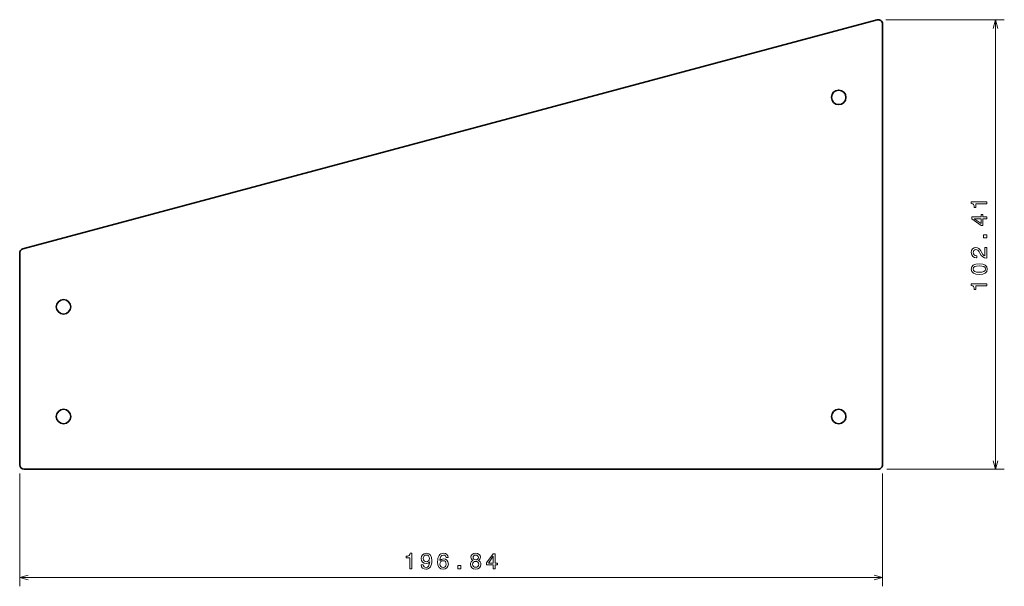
# Model space of a CAD drawing. Extents: x 50 to 274, y 43 to 172.
import ezdxf

# ---------------------------------------------------------------- set-up
doc = ezdxf.new("R2010")
doc.units = 0

msp = doc.modelspace()

# ---------------------------------------------------------------- linework, layer by layer
at = {"color": 7, "lineweight": 35}
for p, q in [((245.449219, 172.125076), (50.604828, 119.916679)), ((246.708038, 70.718094), (246.708038, 171.159149)), ((49.863647, 118.950752), (49.863647, 70.718094)), ((50.863647, 69.718094), (245.708038, 69.718086))]:
    msp.add_line(p, q, dxfattribs=at)
at = {"color": 7, "lineweight": 13}
for p, q in [((247.449219, 172.125076), (274.485901, 172.125092)), ((272.485901, 69.718094), (272.485901, 172.125092)), ((247.708038, 69.718094), (274.485901, 69.718094)), ((49.863647, 68.718094), (49.863647, 43.026527)), ((246.708038, 68.718086), (246.708054, 43.026535)), ((49.863647, 45.02652), (246.708054, 45.026535))]:
    msp.add_line(p, q, dxfattribs=at)
for points in [[(273.00354, 170.193237), (272.485901, 172.125092), (271.968262, 170.193237)], [(271.968262, 71.64994), (272.485901, 69.718094), (273.00354, 71.64994)], [(51.795498, 45.544159), (49.863647, 45.02652), (51.795498, 44.508888)], [(244.776199, 44.508896), (246.708054, 45.026535), (244.776199, 45.544159)]]:
    msp.add_lwpolyline(points, dxfattribs=at)
for points in [[(270.485901, 130.170868), (270.48587, 130.629791), (266.960693, 130.629807), (266.960663, 130.286865), (267.268311, 130.196075), (267.475067, 130.014526), (267.5961, 129.737152), (267.636475, 129.353851), (267.994507, 129.353867), (267.994507, 130.170868)], [(270.485901, 126.802994), (270.48587, 127.256889), (269.618439, 127.256897), (269.618469, 127.756165), (269.214996, 127.756165), (269.214996, 127.256889), (267.061523, 127.256889), (267.061523, 126.797958), (269.174652, 125.264816), (269.618469, 125.264816), (269.618469, 126.802994)], [(269.214966, 125.688446), (267.646545, 126.802994), (269.214996, 126.802994)], [(270.485901, 122.441612), (270.485901, 123.137581), (269.734436, 123.137589), (269.734436, 122.44162)], [(270.485901, 117.823029), (270.485901, 120.228645), (270.052185, 120.228645), (270.052185, 118.327347), (269.815155, 118.433258), (269.618469, 118.614815), (269.260376, 119.174606), (269.10907, 119.472168), (268.892242, 119.805016), (268.640076, 120.042046), (268.342529, 120.178215), (268.004639, 120.228645), (267.580994, 120.142914), (267.248138, 119.905884), (267.036316, 119.54277), (266.960693, 119.073746), (267.046417, 118.5896), (267.283447, 118.221443), (267.661682, 117.984406), (268.16095, 117.903717), (268.231567, 117.903717), (268.231567, 118.362656), (268.191223, 118.362656), (267.848297, 118.408043), (267.59613, 118.544205), (267.434753, 118.761063), (267.379272, 119.048531), (267.429688, 119.341034), (267.555786, 119.557899), (267.752441, 119.699104), (267.999573, 119.749535), (268.231567, 119.714233), (268.428253, 119.618416), (268.599731, 119.457031), (268.751038, 119.23513), (268.912415, 118.937576), (269.225098, 118.443344), (269.557922, 118.09536), (269.961395, 117.888588), (270.470764, 117.823029)], [(268.776245, 114.102135), (269.568024, 114.177788), (270.132874, 114.41481), (270.4758, 114.793053), (270.586731, 115.317551), (270.4758, 115.837006), (270.132874, 116.21524), (269.568024, 116.447235), (268.776245, 116.527924), (267.989502, 116.447235), (267.676819, 116.35141), (267.419617, 116.215248), (267.07666, 115.836998), (266.960693, 115.317551), (267.07666, 114.793053), (267.424683, 114.41481), (267.989502, 114.177788)], [(268.776245, 114.586281), (268.166016, 114.626633), (267.727264, 114.752716), (267.470032, 114.979652), (267.379272, 115.317551), (267.470032, 115.650406), (267.727264, 115.87735), (268.166016, 116.003433), (268.776245, 116.043777), (269.391541, 116.003433), (269.830261, 115.87735), (270.087463, 115.650406), (270.173218, 115.317543), (270.087494, 114.979652), (269.830261, 114.752708), (269.391541, 114.626633)], [(270.485901, 111.490753), (270.485901, 111.949692), (266.960693, 111.949684), (266.960693, 111.60675), (267.268311, 111.515976), (267.475098, 111.334412), (267.59613, 111.057037), (267.636475, 110.673752), (267.994568, 110.673759), (267.994537, 111.490753)], [(138.855011, 47.026527), (139.313934, 47.026527), (139.313934, 50.551743), (138.971008, 50.551743), (138.880219, 50.244102), (138.698654, 50.037323), (138.421295, 49.916298), (138.03801, 49.875961), (138.03801, 49.517883), (138.855011, 49.517883)], [(141.471436, 47.893967), (141.547073, 47.495544), (141.763931, 47.187912), (142.106873, 46.996269), (142.56076, 46.925659), (142.858322, 46.96096), (143.12561, 47.05175), (143.352554, 47.208084), (143.544205, 47.429977), (143.695496, 47.707367), (143.806427, 48.050308), (143.872009, 48.443672), (143.897217, 48.89756), (143.811493, 49.608665), (143.564362, 50.128113), (143.17099, 50.440796), (142.631378, 50.551743), (142.137146, 50.46096), (141.763947, 50.218895), (141.521866, 49.845695), (141.441177, 49.376663), (141.521866, 48.892525), (141.758896, 48.524368), (142.111923, 48.292374), (142.56076, 48.216728), (143.034821, 48.312546), (143.392899, 48.605057), (143.312195, 48.045258), (143.150818, 47.646851), (142.903717, 47.409805), (142.565811, 47.334167), (142.303558, 47.369469), (142.111908, 47.480415), (141.98584, 47.656937), (141.93541, 47.893959)], [(141.930359, 49.381714), (141.980804, 49.694397), (142.122009, 49.941513), (142.343903, 50.097855), (142.631378, 50.153328), (142.928925, 50.097855), (143.155869, 49.941513), (143.297073, 49.69944), (143.352539, 49.386757), (143.297073, 49.069038), (143.155853, 48.832001), (142.923874, 48.685745), (142.616241, 48.635315), (142.338867, 48.685745), (142.122009, 48.832008), (141.980789, 49.063995)], [(147.628204, 49.58345), (147.532379, 49.991943), (147.310486, 50.29454), (146.967529, 50.486183), (146.523727, 50.551743), (146.226196, 50.516441), (145.968964, 50.420624), (145.742035, 50.264282), (145.550385, 50.042381), (145.399094, 49.764999), (145.288147, 49.427109), (145.217529, 49.028694), (145.197372, 48.579849), (145.278046, 47.863708), (145.525177, 47.344254), (145.923584, 47.031586), (146.468246, 46.925667), (146.957458, 47.016449), (147.330658, 47.253479), (147.572723, 47.626678), (147.658447, 48.100746), (147.572723, 48.579849), (147.340729, 48.947998), (146.982666, 49.179985), (146.538849, 49.260674), (146.059753, 49.159813), (145.701691, 48.872353), (145.777328, 49.427109), (145.938721, 49.825523), (146.185837, 50.062553), (146.528778, 50.143234), (146.780945, 50.102898), (146.972565, 49.996994), (147.098663, 49.82048), (147.164215, 49.58345)], [(153.264496, 48.912712), (153.007294, 48.7715), (152.83078, 48.574806), (152.719833, 48.327698), (152.684525, 48.030144), (152.765213, 47.581291), (152.997223, 47.233315), (153.375458, 47.011414), (153.889862, 46.925674), (154.399231, 47.011406), (154.777466, 47.233315), (155.00946, 47.581299), (155.095184, 48.030151), (155.05484, 48.32769), (154.948944, 48.574814), (154.76738, 48.771492), (154.515228, 48.912704), (154.716949, 49.033745), (154.858154, 49.200172), (154.943909, 49.401901), (154.974152, 49.649017), (154.893463, 50.007095), (154.681641, 50.294556), (154.338715, 50.48114), (153.889862, 50.551758), (153.435974, 50.481155), (153.093033, 50.294556), (152.87616, 50.007088), (152.800537, 49.649017), (152.825745, 49.401894), (152.911469, 49.200172)], [(153.279633, 49.608673), (153.319977, 49.830566), (153.44101, 50.002045), (153.63266, 50.107948), (153.889862, 50.1483), (154.142029, 50.107956), (154.333664, 50.002045), (154.454712, 49.830566), (154.500092, 49.608673), (154.454712, 49.381721), (154.333664, 49.205215), (154.142029, 49.089218), (153.889862, 49.053925), (153.63266, 49.094254), (153.44101, 49.205215), (153.319977, 49.381729)], [(157.903259, 47.026543), (158.357147, 47.02655), (158.357147, 47.893982), (158.85643, 47.893982), (158.856445, 48.297432), (158.357147, 48.29744), (158.357147, 50.450897), (157.898209, 50.450897), (156.365082, 48.337784), (156.365082, 47.893982), (157.903259, 47.893974)], [(156.788712, 48.29744), (157.903259, 49.865875), (157.903259, 48.29744)], [(147.169266, 48.095688), (147.113785, 47.777969), (146.972565, 47.535904), (146.745636, 47.374512), (146.463211, 47.324089), (146.165665, 47.374512), (145.938721, 47.530853), (145.792465, 47.772934), (145.74707, 48.09066), (145.797516, 48.403336), (145.938721, 48.640366), (146.1707, 48.791656), (146.483398, 48.847137), (146.755722, 48.791656), (146.97258, 48.645409), (147.113785, 48.408379)], [(149.805847, 47.026535), (150.501831, 47.026535), (150.501831, 47.777977), (149.805847, 47.777977)], [(153.168671, 48.040222), (153.214066, 48.307526), (153.360321, 48.509247), (153.58728, 48.640373), (153.889862, 48.68576), (154.187424, 48.640381), (154.414352, 48.509247), (154.560608, 48.307526), (154.611038, 48.040222), (154.560608, 47.752762), (154.414352, 47.535904), (154.187408, 47.394699), (153.889862, 47.349304), (153.587265, 47.394699), (153.360321, 47.535904), (153.214066, 47.752762)]]:
    msp.add_lwpolyline(points, close=True, dxfattribs=at)
at = {"color": 7, "lineweight": 35}
for centre in [(236.708038, 154.462387), (59.863644, 106.718086), (59.863644, 81.718086), (236.708054, 81.718094)]:
    msp.add_circle(centre, 1.65, dxfattribs=at)
for centre, start, end in [((245.708038, 171.159149), 0, 105), ((50.863644, 118.950752), 105, 180.000005), ((50.863647, 70.718094), 180.000005, 269.999997), ((245.708038, 70.718094), 269.999997, 0)]:
    msp.add_arc(centre, 1, start, end, dxfattribs=at)

doc.saveas('drawing.dxf')
